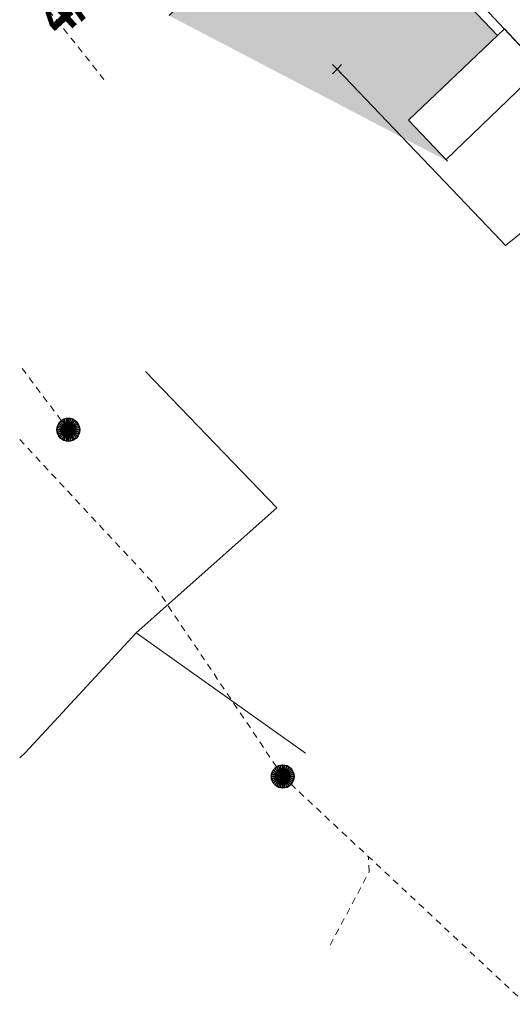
# Model space of a CAD drawing. Header units: metres. Extents: x 2695560 to 2696939, y 1260529 to 1262050.
# Tile 117 of 256: x 2695640 to 2695655, y 1260889 to 1260920. Entities that reach past the tile are written whole.
import ezdxf

# ---------------------------------------------------------------- set-up
doc = ezdxf.new("R2010")
doc.units = ezdxf.units.M
doc.linetypes.add('AUSGEZOGEN', pattern=[0])
doc.linetypes.add('VERDECKT2_S2', pattern=[0.36, 0.2, -0.16])
for name, color, linetype in [('XR$1$AV_Gebäudeflächen (BB)', 7, 'AUSGEZOGEN'), ('XR$1$AV_Grundstück-Nr.', 7, 'AUSGEZOGEN'), ('XR$1$AV_Linien (BB)', 7, 'AUSGEZOGEN'), ('XR$1$Liegenschaftsgrenzen', 7, 'AUSGEZOGEN')]:
    doc.layers.add(name, color=color, linetype=linetype)
for name, color, linetype, lineweight in [('XR$2$ABW-Linie-M-ungenau-tot', 6, 'AUSGEZOGEN', 18), ('XR$2$ABW-Linie-R-ungenau', 4, 'VERDECKT2_S2', 18), ('XR$2$ABW-Punkt', 6, 'AUSGEZOGEN', 18), ('XR$2$GAS-Linie-genau', 12, 'AUSGEZOGEN', 18), ('XR$2$KOM-Linie-U-genau', 91, 'AUSGEZOGEN', 18), ('XR$2$KOM-Punkt-U', 91, 'AUSGEZOGEN', 18)]:
    doc.layers.add(name, color=color, linetype=linetype, lineweight=lineweight)
doc.styles.add('ARIAL', font='arial.ttf')

# ---------------------------------------------------------------- blocks, each defined once
blk = doc.blocks.new('KOM-UNBEKANNT-U')
at = {"layer": 'XR$2$KOM-Punkt-U', "linetype": 'AUSGEZOGEN', "lineweight": 20, "transparency": 33554687}
for p, q in [((0, 0, 2500), (-141, 141, 2500)), ((-141, -141, 2500), (0, 0, 2500)), ((0, 0, 2500), (141, 141, 2500)), ((141, -141, 2500), (0, 0, 2500))]:
    blk.add_line(p, q, dxfattribs=at)
blk = doc.blocks.new('ABW-EINLAUFSCHACHT_RUND')
at = {"layer": 'XR$2$ABW-Linie-M-ungenau-tot', "linetype": 'AUSGEZOGEN', "lineweight": 25, "transparency": 33554687}
for points in [[(-147, 29, 2500), (0, 0, 2500), (-150, 0, 2500)], [(-147, 29), (0, 0), (-150, 0)], [(-147, 29, 2500), (-147, 29), (-150, 0), (-150, 0, 2500)], [(-150, 0, 2500), (0, 0, 2500), (-147, -29, 2500)], [(-150, 0), (0, 0), (-147, -29)], [(-150, 0, 2500), (-150, 0), (-147, -29), (-147, -29, 2500)], [(-139, 57, 2500), (0, 0, 2500), (-147, 29, 2500)], [(-139, 57), (0, 0), (-147, 29)], [(-139, 57, 2500), (-139, 57), (-147, 29), (-147, 29, 2500)], [(-147, -29, 2500), (0, 0, 2500), (-139, -57, 2500)], [(-147, -29), (0, 0), (-139, -57)], [(-125, 83, 2500), (0, 0, 2500), (-139, 57, 2500)], [(-125, 83), (0, 0), (-139, 57)], [(-125, 83, 2500), (-125, 83), (-139, 57), (-139, 57, 2500)], [(-139, -57, 2500), (0, 0, 2500), (-125, -83, 2500)], [(-139, -57), (0, 0), (-125, -83)], [(-106, 106, 2500), (0, 0, 2500), (-125, 83, 2500)], [(-106, 106), (0, 0), (-125, 83)], [(-106, 106, 2500), (-106, 106), (-125, 83), (-125, 83, 2500)], [(-125, -83, 2500), (0, 0, 2500), (-106, -106, 2500)], [(-125, -83), (0, 0), (-106, -106)], [(-83, 125, 2500), (0, 0, 2500), (-106, 106, 2500)], [(-83, 125), (0, 0), (-106, 106)], [(-83, 125, 2500), (-83, 125), (-106, 106), (-106, 106, 2500)], [(-106, -106, 2500), (0, 0, 2500), (-83, -125, 2500)], [(-106, -106), (0, 0), (-83, -125)], [(-57, 139, 2500), (0, 0, 2500), (-83, 125, 2500)], [(-57, 139), (0, 0), (-83, 125)], [(-57, 139, 2500), (-57, 139), (-83, 125), (-83, 125, 2500)], [(-83, -125, 2500), (0, 0, 2500), (-57, -139, 2500)], [(-83, -125), (0, 0), (-57, -139)], [(-29, 147, 2500), (0, 0, 2500), (-57, 139, 2500)], [(-29, 147), (0, 0), (-57, 139)], [(-29, 147, 2500), (-29, 147), (-57, 139), (-57, 139, 2500)], [(-57, -139, 2500), (0, 0, 2500), (-29, -147, 2500)], [(-57, -139), (0, 0), (-29, -147)], [(0, 150, 2500), (0, 0, 2500), (-29, 147, 2500)], [(0, 150), (0, 0), (-29, 147)], [(0, 150, 2500), (0, 150), (-29, 147), (-29, 147, 2500)], [(-29, -147, 2500), (0, 0, 2500), (0, -150, 2500)], [(-29, -147), (0, 0), (0, -150)], [(29, 147, 2500), (0, 0, 2500), (0, 150, 2500)], [(29, 147), (0, 0), (0, 150)], [(29, 147, 2500), (29, 147), (0, 150), (0, 150, 2500)], [(57, 139, 2500), (0, 0, 2500), (29, 147, 2500)], [(57, 139), (0, 0), (29, 147)], [(83, 125, 2500), (0, 0, 2500), (57, 139, 2500)], [(83, 125), (0, 0), (57, 139)], [(106, 106, 2500), (0, 0, 2500), (83, 125, 2500)], [(106, 106), (0, 0), (83, 125)], [(125, 83, 2500), (0, 0, 2500), (106, 106, 2500)], [(125, 83), (0, 0), (106, 106)], [(139, 57, 2500), (0, 0, 2500), (125, 83, 2500)], [(139, 57), (0, 0), (125, 83)], [(147, 29, 2500), (0, 0, 2500), (139, 57, 2500)], [(147, 29), (0, 0), (139, 57)], [(150, 0, 2500), (0, 0, 2500), (147, 29, 2500)], [(150, 0), (0, 0), (147, 29)], [(0, -150, 2500), (0, 0, 2500), (29, -147, 2500)], [(29, -147, 2500), (0, 0, 2500), (57, -139, 2500)], [(57, -139, 2500), (0, 0, 2500), (83, -125, 2500)], [(83, -125, 2500), (0, 0, 2500), (106, -106, 2500)], [(106, -106, 2500), (0, 0, 2500), (125, -83, 2500)], [(125, -83, 2500), (0, 0, 2500), (139, -57, 2500)], [(139, -57, 2500), (0, 0, 2500), (147, -29, 2500)], [(147, -29, 2500), (0, 0, 2500), (150, 0, 2500)], [(0, -150), (0, 0), (29, -147)], [(29, -147), (0, 0), (57, -139)], [(57, -139), (0, 0), (83, -125)], [(83, -125), (0, 0), (106, -106)], [(106, -106), (0, 0), (125, -83)], [(125, -83), (0, 0), (139, -57)], [(139, -57), (0, 0), (147, -29)], [(147, -29), (0, 0), (150, 0)], [(57, 139, 2500), (57, 139), (29, 147), (29, 147, 2500)], [(83, 125, 2500), (83, 125), (57, 139), (57, 139, 2500)], [(106, 106, 2500), (106, 106), (83, 125), (83, 125, 2500)], [(125, 83, 2500), (125, 83), (106, 106), (106, 106, 2500)], [(139, 57, 2500), (139, 57), (125, 83), (125, 83, 2500)], [(147, 29, 2500), (147, 29), (139, 57), (139, 57, 2500)], [(150, 0, 2500), (150, 0), (147, 29), (147, 29, 2500)], [(147, -29, 2500), (147, -29), (150, 0), (150, 0, 2500)], [(-147, -29, 2500), (-147, -29), (-139, -57), (-139, -57, 2500)], [(-139, -57, 2500), (-139, -57), (-125, -83), (-125, -83, 2500)], [(-125, -83, 2500), (-125, -83), (-106, -106), (-106, -106, 2500)], [(-106, -106, 2500), (-106, -106), (-83, -125), (-83, -125, 2500)], [(-83, -125, 2500), (-83, -125), (-57, -139), (-57, -139, 2500)], [(-57, -139, 2500), (-57, -139), (-29, -147), (-29, -147, 2500)], [(-29, -147, 2500), (-29, -147), (0, -150), (0, -150, 2500)], [(0, -150, 2500), (0, -150), (29, -147), (29, -147, 2500)], [(29, -147, 2500), (29, -147), (57, -139), (57, -139, 2500)], [(57, -139, 2500), (57, -139), (83, -125), (83, -125, 2500)], [(83, -125, 2500), (83, -125), (106, -106), (106, -106, 2500)], [(106, -106, 2500), (106, -106), (125, -83), (125, -83, 2500)], [(125, -83, 2500), (125, -83), (139, -57), (139, -57, 2500)], [(139, -57, 2500), (139, -57), (147, -29), (147, -29, 2500)]]:
    blk.add_3dface(points, dxfattribs=at)
blk = doc.blocks.new('ABW-NORMSCHACHT_WEITERE')
at = {"layer": 'XR$2$ABW-Punkt', "linetype": 'AUSGEZOGEN', "lineweight": 25, "transparency": 33554687}
for points in [[(-196, 39, 2500), (0, 0, 2500), (-200, 0, 2500)], [(-196, 39), (0, 0), (-200, 0)], [(-196, 39, 2500), (-196, 39), (-200, 0), (-200, 0, 2500)], [(-200, 0, 2500), (0, 0, 2500), (-196, -39, 2500)], [(-200, 0), (0, 0), (-196, -39)], [(-185, 77, 2500), (0, 0, 2500), (-196, 39, 2500)], [(-185, 77), (0, 0), (-196, 39)], [(-185, 77, 2500), (-185, 77), (-196, 39), (-196, 39, 2500)], [(-196, -39, 2500), (0, 0, 2500), (-185, -77, 2500)], [(-196, -39), (0, 0), (-185, -77)], [(-166, 111, 2500), (0, 0, 2500), (-185, 77, 2500)], [(-166, 111), (0, 0), (-185, 77)], [(-166, 111, 2500), (-166, 111), (-185, 77), (-185, 77, 2500)], [(-185, -77, 2500), (0, 0, 2500), (-166, -111, 2500)], [(-185, -77), (0, 0), (-166, -111)], [(-141, 141, 2500), (0, 0, 2500), (-166, 111, 2500)], [(-141, 141), (0, 0), (-166, 111)], [(-141, 141, 2500), (-141, 141), (-166, 111), (-166, 111, 2500)], [(-166, -111, 2500), (0, 0, 2500), (-141, -141, 2500)], [(-166, -111), (0, 0), (-141, -141)], [(-111, 166, 2500), (0, 0, 2500), (-141, 141, 2500)], [(-111, 166), (0, 0), (-141, 141)], [(-111, 166, 2500), (-111, 166), (-141, 141), (-141, 141, 2500)], [(-141, -141, 2500), (0, 0, 2500), (-111, -166, 2500)], [(-141, -141), (0, 0), (-111, -166)], [(-77, 185, 2500), (0, 0, 2500), (-111, 166, 2500)], [(-77, 185), (0, 0), (-111, 166)], [(-77, 185, 2500), (-77, 185), (-111, 166), (-111, 166, 2500)], [(-111, -166, 2500), (0, 0, 2500), (-77, -185, 2500)], [(-111, -166), (0, 0), (-77, -185)], [(-39, 196, 2500), (0, 0, 2500), (-77, 185, 2500)], [(-39, 196), (0, 0), (-77, 185)], [(-39, 196, 2500), (-39, 196), (-77, 185), (-77, 185, 2500)], [(-77, -185, 2500), (0, 0, 2500), (-39, -196, 2500)], [(-77, -185), (0, 0), (-39, -196)], [(0, 200, 2500), (0, 0, 2500), (-39, 196, 2500)], [(0, 200), (0, 0), (-39, 196)], [(0, 200, 2500), (0, 200), (-39, 196), (-39, 196, 2500)], [(-39, -196, 2500), (0, 0, 2500), (0, -200, 2500)], [(-39, -196), (0, 0), (0, -200)], [(39, 196, 2500), (0, 0, 2500), (0, 200, 2500)], [(39, 196), (0, 0), (0, 200)], [(39, 196, 2500), (39, 196), (0, 200), (0, 200, 2500)], [(77, 185, 2500), (0, 0, 2500), (39, 196, 2500)], [(77, 185), (0, 0), (39, 196)], [(111, 166, 2500), (0, 0, 2500), (77, 185, 2500)], [(111, 166), (0, 0), (77, 185)], [(141, 141, 2500), (0, 0, 2500), (111, 166, 2500)], [(141, 141), (0, 0), (111, 166)], [(166, 111, 2500), (0, 0, 2500), (141, 141, 2500)], [(166, 111), (0, 0), (141, 141)], [(185, 77, 2500), (0, 0, 2500), (166, 111, 2500)], [(185, 77), (0, 0), (166, 111)], [(196, 39, 2500), (0, 0, 2500), (185, 77, 2500)], [(196, 39), (0, 0), (185, 77)], [(200, 0, 2500), (0, 0, 2500), (196, 39, 2500)], [(200, 0), (0, 0), (196, 39)], [(0, -200, 2500), (0, 0, 2500), (39, -196, 2500)], [(39, -196, 2500), (0, 0, 2500), (77, -185, 2500)], [(77, -185, 2500), (0, 0, 2500), (111, -166, 2500)], [(111, -166, 2500), (0, 0, 2500), (141, -141, 2500)], [(141, -141, 2500), (0, 0, 2500), (166, -111, 2500)], [(166, -111, 2500), (0, 0, 2500), (185, -77, 2500)], [(185, -77, 2500), (0, 0, 2500), (196, -39, 2500)], [(196, -39, 2500), (0, 0, 2500), (200, 0, 2500)], [(0, -200), (0, 0), (39, -196)], [(39, -196), (0, 0), (77, -185)], [(77, -185), (0, 0), (111, -166)], [(111, -166), (0, 0), (141, -141)], [(141, -141), (0, 0), (166, -111)], [(166, -111), (0, 0), (185, -77)], [(185, -77), (0, 0), (196, -39)], [(196, -39), (0, 0), (200, 0)], [(77, 185, 2500), (77, 185), (39, 196), (39, 196, 2500)], [(111, 166, 2500), (111, 166), (77, 185), (77, 185, 2500)], [(141, 141, 2500), (141, 141), (111, 166), (111, 166, 2500)], [(166, 111, 2500), (166, 111), (141, 141), (141, 141, 2500)], [(185, 77, 2500), (185, 77), (166, 111), (166, 111, 2500)], [(196, 39, 2500), (196, 39), (185, 77), (185, 77, 2500)], [(200, 0, 2500), (200, 0), (196, 39), (196, 39, 2500)], [(-200, 0, 2500), (-200, 0), (-196, -39), (-196, -39, 2500)], [(-196, -39, 2500), (-196, -39), (-185, -77), (-185, -77, 2500)], [(-185, -77, 2500), (-185, -77), (-166, -111), (-166, -111, 2500)], [(-166, -111, 2500), (-166, -111), (-141, -141), (-141, -141, 2500)], [(-141, -141, 2500), (-141, -141), (-111, -166), (-111, -166, 2500)], [(-111, -166, 2500), (-111, -166), (-77, -185), (-77, -185, 2500)], [(-77, -185, 2500), (-77, -185), (-39, -196), (-39, -196, 2500)], [(-39, -196, 2500), (-39, -196), (0, -200), (0, -200, 2500)], [(0, -200, 2500), (0, -200), (39, -196), (39, -196, 2500)], [(39, -196, 2500), (39, -196), (77, -185), (77, -185, 2500)], [(77, -185, 2500), (77, -185), (111, -166), (111, -166, 2500)], [(111, -166, 2500), (111, -166), (141, -141), (141, -141, 2500)], [(141, -141, 2500), (141, -141), (166, -111), (166, -111, 2500)], [(166, -111, 2500), (166, -111), (185, -77), (185, -77, 2500)], [(185, -77, 2500), (185, -77), (196, -39), (196, -39, 2500)], [(196, -39, 2500), (196, -39), (200, 0), (200, 0, 2500)]]:
    blk.add_3dface(points, dxfattribs=at)
blk = doc.blocks.new('ABW-DECKEL')
at = {"layer": 'XR$2$ABW-Punkt', "linetype": 'AUSGEZOGEN', "lineweight": 25, "transparency": 33554687}
for points in [[(-134, 323, 2500), (0, 0, 2500), (-194, 291, 2500)], [(-134, 323), (0, 0), (-194, 291)], [(-134, 323, 2500), (-134, 323), (-194, 291), (-194, 291, 2500)], [(-68, 343, 2500), (0, 0, 2500), (-134, 323, 2500)], [(-68, 343), (0, 0), (-134, 323)], [(-68, 343, 2500), (-68, 343), (-134, 323), (-134, 323, 2500)], [(0, 350, 2500), (0, 0, 2500), (-68, 343, 2500)], [(0, 350), (0, 0), (-68, 343)], [(0, 350, 2500), (0, 350), (-68, 343), (-68, 343, 2500)], [(68, 343, 2500), (0, 0, 2500), (0, 350, 2500)], [(68, 343), (0, 0), (0, 350)], [(68, 343, 2500), (68, 343), (0, 350), (0, 350, 2500)], [(134, 323, 2500), (0, 0, 2500), (68, 343, 2500)], [(134, 323), (0, 0), (68, 343)], [(194, 291, 2500), (0, 0, 2500), (134, 323, 2500)], [(194, 291), (0, 0), (134, 323)], [(134, 323, 2500), (134, 323), (68, 343), (68, 343, 2500)], [(194, 291, 2500), (194, 291), (134, 323), (134, 323, 2500)], [(-343, 68, 2500), (0, 0, 2500), (-350, 0, 2500)], [(-343, 68), (0, 0), (-350, 0)], [(-343, 68, 2500), (-343, 68), (-350, 0), (-350, 0, 2500)], [(-350, 0, 2500), (0, 0, 2500), (-343, -68, 2500)], [(-350, 0), (0, 0), (-343, -68)], [(-323, 134, 2500), (0, 0, 2500), (-343, 68, 2500)], [(-323, 134), (0, 0), (-343, 68)], [(-323, 134, 2500), (-323, 134), (-343, 68), (-343, 68, 2500)], [(-343, -68, 2500), (0, 0, 2500), (-323, -134, 2500)], [(-343, -68), (0, 0), (-323, -134)], [(-291, 194, 2500), (0, 0, 2500), (-323, 134, 2500)], [(-291, 194), (0, 0), (-323, 134)], [(-291, 194, 2500), (-291, 194), (-323, 134), (-323, 134, 2500)], [(-323, -134, 2500), (0, 0, 2500), (-291, -194, 2500)], [(-323, -134), (0, 0), (-291, -194)], [(-247, 247, 2500), (0, 0, 2500), (-291, 194, 2500)], [(-247, 247), (0, 0), (-291, 194)], [(-247, 247, 2500), (-247, 247), (-291, 194), (-291, 194, 2500)], [(-291, -194, 2500), (0, 0, 2500), (-247, -247, 2500)], [(-291, -194), (0, 0), (-247, -247)], [(-194, 291, 2500), (0, 0, 2500), (-247, 247, 2500)], [(-194, 291), (0, 0), (-247, 247)], [(-194, 291, 2500), (-194, 291), (-247, 247), (-247, 247, 2500)], [(-247, -247, 2500), (0, 0, 2500), (-194, -291, 2500)], [(-247, -247), (0, 0), (-194, -291)], [(-194, -291, 2500), (0, 0, 2500), (-134, -323, 2500)], [(-194, -291), (0, 0), (-134, -323)], [(-134, -323, 2500), (0, 0, 2500), (-68, -343, 2500)], [(-134, -323), (0, 0), (-68, -343)], [(-68, -343, 2500), (0, 0, 2500), (0, -350, 2500)], [(-68, -343), (0, 0), (0, -350)], [(247, 247, 2500), (0, 0, 2500), (194, 291, 2500)], [(247, 247), (0, 0), (194, 291)], [(291, 194, 2500), (0, 0, 2500), (247, 247, 2500)], [(291, 194), (0, 0), (247, 247)], [(323, 134, 2500), (0, 0, 2500), (291, 194, 2500)], [(323, 134), (0, 0), (291, 194)], [(343, 68, 2500), (0, 0, 2500), (323, 134, 2500)], [(343, 68), (0, 0), (323, 134)], [(350, 0, 2500), (0, 0, 2500), (343, 68, 2500)], [(350, 0), (0, 0), (343, 68)], [(0, -350, 2500), (0, 0, 2500), (68, -343, 2500)], [(68, -343, 2500), (0, 0, 2500), (134, -323, 2500)], [(134, -323, 2500), (0, 0, 2500), (194, -291, 2500)], [(194, -291, 2500), (0, 0, 2500), (247, -247, 2500)], [(247, -247, 2500), (0, 0, 2500), (291, -194, 2500)], [(291, -194, 2500), (0, 0, 2500), (323, -134, 2500)], [(323, -134, 2500), (0, 0, 2500), (343, -68, 2500)], [(343, -68, 2500), (0, 0, 2500), (350, 0, 2500)], [(0, -350), (0, 0), (68, -343)], [(68, -343), (0, 0), (134, -323)], [(134, -323), (0, 0), (194, -291)], [(194, -291), (0, 0), (247, -247)], [(247, -247), (0, 0), (291, -194)], [(291, -194), (0, 0), (323, -134)], [(323, -134), (0, 0), (343, -68)], [(343, -68), (0, 0), (350, 0)], [(247, 247, 2500), (247, 247), (194, 291), (194, 291, 2500)], [(291, 194, 2500), (291, 194), (247, 247), (247, 247, 2500)], [(323, 134, 2500), (323, 134), (291, 194), (291, 194, 2500)], [(343, 68, 2500), (343, 68), (323, 134), (323, 134, 2500)], [(350, 0, 2500), (350, 0), (343, 68), (343, 68, 2500)], [(-350, 0, 2500), (-350, 0), (-343, -68), (-343, -68, 2500)], [(-343, -68, 2500), (-343, -68), (-323, -134), (-323, -134, 2500)], [(-323, -134, 2500), (-323, -134), (-291, -194), (-291, -194, 2500)], [(-291, -194, 2500), (-291, -194), (-247, -247), (-247, -247, 2500)], [(-247, -247, 2500), (-247, -247), (-194, -291), (-194, -291, 2500)], [(-194, -291, 2500), (-194, -291), (-134, -323), (-134, -323, 2500)], [(134, -323, 2500), (134, -323), (194, -291), (194, -291, 2500)], [(194, -291, 2500), (194, -291), (247, -247), (247, -247, 2500)], [(247, -247, 2500), (247, -247), (291, -194), (291, -194, 2500)], [(291, -194, 2500), (291, -194), (323, -134), (323, -134, 2500)], [(323, -134, 2500), (323, -134), (343, -68), (343, -68, 2500)], [(343, -68, 2500), (343, -68), (350, 0), (350, 0, 2500)], [(-134, -323, 2500), (-134, -323), (-68, -343), (-68, -343, 2500)], [(-68, -343, 2500), (-68, -343), (0, -350), (0, -350, 2500)], [(0, -350, 2500), (0, -350), (68, -343), (68, -343, 2500)], [(68, -343, 2500), (68, -343), (134, -323), (134, -323, 2500)]]:
    blk.add_3dface(points, dxfattribs=at)

msp = doc.modelspace()

# ---------------------------------------------------------------- hatches: boundary and pattern name
at = {"layer": 'XR$1$AV_Gebäudeflächen (BB)', "true_color": 0xd2d2d2, "transparency": 33554687}
msp.add_hatch(color=254, dxfattribs=at).paths.add_polyline_path([(2695644.703, 1260919.674), (2695653.267, 1260915.199), (2695652.07, 1260916.454), (2695654.807, 1260919.065), (2695649.688, 1260924.43)])

# ---------------------------------------------------------------- linework, layer by layer
at = {"layer": 'XR$1$AV_Linien (BB)', "color": 7, "linetype": 'AUSGEZOGEN', "transparency": 33554687}
for points in [[(2695644.703, 1260919.674), (2695649.688, 1260924.43), (2695654.807, 1260919.065)], [(2695654.807, 1260919.065), (2695655.018, 1260919.263), (2695656.57, 1260917.61), (2695661.47, 1260911.67), (2695662.413, 1260910.419)], [(2695654.807, 1260919.065), (2695652.07, 1260916.454), (2695653.267, 1260915.199)]]:
    msp.add_lwpolyline(points, dxfattribs=at)
at = {"layer": 'XR$1$Liegenschaftsgrenzen', "color": 7, "linetype": 'AUSGEZOGEN', "transparency": 33554687}
msp.add_lwpolyline([(2695646.94, 1260927.87), (2695656.57, 1260917.61), (2695661.47, 1260911.67)], dxfattribs=at)
at = {"layer": 'XR$2$ABW-Linie-R-ungenau', "linetype": 'VERDECKT2_S2', "transparency": 33554687}
for p, q in [((2695642.7, 1260917.708), (2695640.107, 1260920.965)), ((2695641.603, 1260906.94), (2695640.107, 1260908.93)), ((2695655.688, 1260889.28), (2695648.199, 1260896.283))]:
    msp.add_line(p, q, dxfattribs=at)
for points in [[(2695648.207, 1260896.283), (2695644.169, 1260902.279), (2695640.107, 1260906.643)], [(2695649.656, 1260891.101), (2695650.86, 1260893.359), (2695650.832, 1260893.819)]]:
    msp.add_lwpolyline(points, dxfattribs=at)
at = {"layer": 'XR$2$GAS-Linie-genau', "linetype": 'AUSGEZOGEN', "transparency": 33554687}
msp.add_line((2695656.015, 1260917.94), (2695653.224, 1260915.245), dxfattribs=at)
at = {"layer": 'XR$2$KOM-Linie-U-genau', "linetype": 'AUSGEZOGEN', "transparency": 33554687}
for p, q in [((2695654.707, 1260912.966), (2695649.868, 1260918.025)), ((2695643.692, 1260900.7), (2695648.893, 1260897.001))]:
    msp.add_line(p, q, dxfattribs=at)
for points in [[(2695658.429, 1260915.335), (2695655.052, 1260912.605), (2695654.707, 1260912.966)], [(2695643.977, 1260908.734), (2695648.019, 1260904.546), (2695643.692, 1260900.7)], [(2695640.107, 1260896.852), (2695640.285, 1260897.016), (2695643.692, 1260900.7)]]:
    msp.add_lwpolyline(points, dxfattribs=at)

# ---------------------------------------------------------------- block references
at = {"layer": 'XR$2$ABW-Punkt', "color": 6, "linetype": 'AUSGEZOGEN', "lineweight": 18, "transparency": 33554687, "xscale": 0.001, "yscale": 0.001, "zscale": 0.001, "rotation": 360}
for name, p in [('ABW-DECKEL', (2695641.603, 1260906.94)), ('ABW-EINLAUFSCHACHT_RUND', (2695641.603, 1260906.94)), ('ABW-DECKEL', (2695648.199, 1260896.283)), ('ABW-NORMSCHACHT_WEITERE', (2695648.199, 1260896.283))]:
    msp.add_blockref(name, p, dxfattribs=at)
at = {"layer": 'XR$2$KOM-Punkt-U', "color": 91, "linetype": 'AUSGEZOGEN', "lineweight": 18, "transparency": 33554687, "xscale": 0.001, "yscale": 0.001, "zscale": 0.001}
msp.add_blockref('KOM-UNBEKANNT-U', (2695649.868, 1260918.025), dxfattribs=at)

# ---------------------------------------------------------------- texts
at = {"layer": 'XR$1$AV_Grundstück-Nr.', "color": 7, "transparency": 33554687, "insert": (2695642.525, 1260920.991), "char_height": 1.48491, "width": 4.99135, "attachment_point": 5, "rotation": 42.5151, "style": 'ARIAL'}
msp.add_mtext('\\A1;{\\fArial|i0|b1;\\H1.484908;\\W0.700000;\\C7;4/3290}\\P', dxfattribs=at)

doc.saveas('drawing.dxf')
